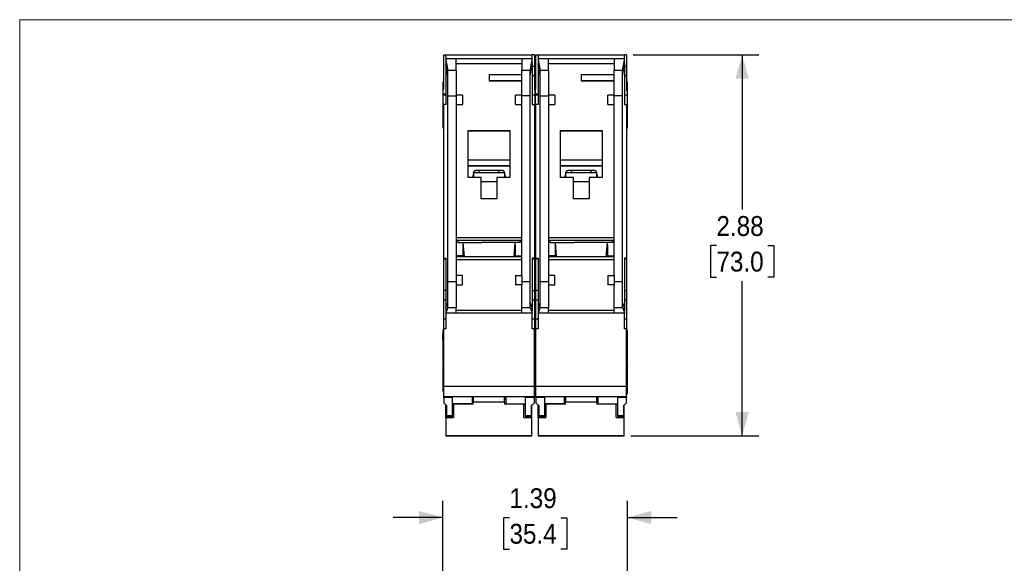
# Model space of a CAD drawing. Header units: inches. Extents: x 0 to 17, y 0 to 11.
# Tile 6 of 10: x 0 to 7.4, y 6.9 to 11. Entities that reach past the tile are written whole.
import ezdxf

# ---------------------------------------------------------------- set-up
doc = ezdxf.new("R2010")
doc.units = ezdxf.units.IN
doc.header["$MEASUREMENT"] = 0
doc.linetypes.add('SLD-Solid', pattern=[0])
doc.layers.add('DIMENSIONS', color=140, linetype='SLD-Solid', lineweight=25)
doc.layers.add('SLD-DEFPOINTS', color=7, linetype='Continuous')
doc.styles.add('SLDTEXTSTYLE0', font='GOTHIC.TTF', dxfattribs={"width": 0.913})
doc.dimstyles.new('SLDDIMSTYLE2', dxfattribs={"dimtxt": 0.15, "dimasz": 0.18, "dimexe": 0, "dimexo": 0.0625, "dimgap": 0.0375, "dimtad": 0, "dimtih": 1, "dimtoh": 1, "dimrnd": 1e-09, "dimzin": 12, "dimdsep": 46, "dimtxsty": 'SLDTEXTSTYLE0', "dimsah": 1, "dimcen": 0.09, "dimadec": 0, "dimazin": 3, "dimtfac": 1, "dimtmove": 0, "dimatfit": 0, "dimfxl": 0, "dimfrac": 2, "dimtolj": 1, "dimtzin": 12, "dimarcsym": 0})
doc.dimstyles.new('SLDDIMSTYLE4', dxfattribs={"dimtxt": 0.15, "dimasz": 0.18, "dimexe": 0, "dimexo": 0.0625, "dimgap": 0.0375, "dimtad": 0, "dimtih": 1, "dimtoh": 1, "dimrnd": 1e-09, "dimzin": 12, "dimdsep": 46, "dimtxsty": 'SLDTEXTSTYLE0', "dimsah": 1, "dimcen": 0.09, "dimadec": 0, "dimazin": 3, "dimtfac": 1, "dimtofl": 0, "dimtmove": 0, "dimatfit": 3, "dimfxl": 0, "dimfrac": 2, "dimtolj": 1, "dimtzin": 12, "dimarcsym": 0})

# ---------------------------------------------------------------- blocks, each defined once
blk = doc.blocks.new('Block2')
at = {"color": 7, "linetype": 'SLD-Solid', "lineweight": 18}
for p in [(17, 11), (0, 0)]:
    blk.add_line(p, (0, 11), dxfattribs=at)
blk = doc.blocks.new('_D_2')
at = {"layer": 'DIMENSIONS'}
for p, q in [((3.196, 6.2375), (3.196, 7.3683)), ((4.5897, 6.2375), (4.5897, 7.3683)), ((3.196, 7.2433), (2.821, 7.2433)), ((3.6989, 7.2421), (3.6532, 7.2421)), ((3.6532, 7.2421), (3.6532, 7.004)), ((4.0868, 7.2421), (4.1326, 7.2421)), ((4.1326, 7.2421), (4.1326, 7.004)), ((4.5897, 7.2433), (4.9647, 7.2433)), ((3.6532, 7.004), (3.6989, 7.004)), ((4.1326, 7.004), (4.0868, 7.004))]:
    blk.add_line(p, q, dxfattribs=at)
for points in [[(3.196, 7.2433), (3.016, 7.2933), (3.016, 7.1933)], [(4.5897, 7.2433), (4.7697, 7.1933), (4.7697, 7.2933)]]:
    blk.add_solid(points, dxfattribs=at)
at = {"layer": 'DIMENSIONS', "char_height": 0.15, "attachment_point": 1, "style": 'SLDTEXTSTYLE0'}
for s, insert in [('1.39', (3.6989, 7.4642)), ('35.4', (3.6989, 7.1956))]:
    blk.add_mtext(s, dxfattribs=dict(at, insert=insert))
blk = doc.blocks.new('_D_10')
at = {"layer": 'DIMENSIONS'}
for p, q in [((4.6338, 10.7349), (5.5809, 10.7349)), ((5.4559, 10.7349), (5.4559, 9.5669)), ((5.2619, 9.296), (5.2162, 9.296)), ((5.2162, 9.296), (5.2162, 9.0579)), ((5.6498, 9.296), (5.6955, 9.296)), ((5.6955, 9.296), (5.6955, 9.0579)), ((5.2162, 9.0579), (5.2619, 9.0579)), ((5.4559, 7.8593), (5.4559, 9.0274)), ((5.6955, 9.0579), (5.6498, 9.0579)), ((4.6141, 7.8593), (5.5809, 7.8593))]:
    blk.add_line(p, q, dxfattribs=at)
for points in [[(5.4559, 10.7349), (5.4059, 10.5549), (5.5059, 10.5549)], [(5.4559, 7.8593), (5.5059, 8.0393), (5.4059, 8.0393)]]:
    blk.add_solid(points, dxfattribs=at)
at = {"layer": 'DIMENSIONS', "char_height": 0.15, "attachment_point": 1, "style": 'SLDTEXTSTYLE0'}
for s, insert in [('2.88', (5.2619, 9.5181)), ('73.0', (5.2619, 9.2495))]:
    blk.add_mtext(s, dxfattribs=dict(at, insert=insert))

msp = doc.modelspace()

# ---------------------------------------------------------------- linework, layer by layer
for p, q in [((3.2019, 10.7349), (3.2177, 10.7349)), ((3.2019, 10.4753), (3.2019, 10.7349)), ((3.2177, 10.7349), (3.8712, 10.7349)), ((3.2177, 10.7349), (3.2177, 10.7078)), ((3.2177, 10.7078), (3.8712, 10.7078)), ((3.2177, 10.7068), (3.2177, 10.7078)), ((3.8712, 10.7078), (3.8712, 10.7349)), ((3.887, 10.7349), (3.8712, 10.7349)), ((3.8712, 10.7078), (3.8712, 10.7068)), ((3.887, 10.7349), (3.887, 10.6503)), ((3.8988, 10.7349), (3.9145, 10.7349)), ((3.8988, 10.4753), (3.8988, 10.7349)), ((3.9145, 10.7349), (4.5681, 10.7349)), ((3.9145, 10.7349), (3.9145, 10.7078)), ((3.9145, 10.7078), (4.5681, 10.7078)), ((3.9145, 10.7068), (3.9145, 10.7078)), ((4.5681, 10.7078), (4.5681, 10.7349)), ((4.5838, 10.7349), (4.5681, 10.7349)), ((4.5681, 10.7078), (4.5681, 10.7068)), ((4.5838, 10.7349), (4.5838, 10.6503)), ((3.2177, 10.7068), (3.2177, 10.6973)), ((3.2177, 10.7068), (3.2964, 10.7068)), ((3.2177, 10.6973), (3.2334, 10.6155)), ((3.2177, 10.6973), (3.2177, 10.6687)), ((3.2177, 10.6687), (3.2178, 10.6585)), ((3.2177, 10.6687), (3.2177, 10.3609)), ((3.2334, 10.5774), (3.2178, 10.6585)), ((3.2964, 10.6155), (3.2964, 10.7068)), ((3.2964, 10.6687), (3.7925, 10.6687)), ((3.7925, 10.7068), (3.8712, 10.7068)), ((3.7925, 10.7068), (3.7925, 10.6155)), ((3.8555, 10.6155), (3.8712, 10.6973)), ((3.8555, 10.5774), (3.8711, 10.6585)), ((3.8711, 10.6585), (3.8712, 10.6687)), ((3.8712, 10.6973), (3.8712, 10.7068)), ((3.8712, 10.6687), (3.8712, 10.6973)), ((3.8712, 10.6687), (3.8712, 10.3609)), ((3.8712, 10.6503), (3.887, 10.6503)), ((3.887, 10.6503), (3.887, 10.5755)), ((3.9145, 10.7068), (3.9145, 10.6973)), ((3.9145, 10.7068), (3.9933, 10.7068)), ((3.9145, 10.6973), (3.9303, 10.6155)), ((3.9145, 10.6973), (3.9145, 10.6687)), ((3.9145, 10.6687), (3.9147, 10.6585)), ((3.9145, 10.6687), (3.9145, 10.3609)), ((3.9303, 10.5774), (3.9147, 10.6585)), ((3.9933, 10.6155), (3.9933, 10.7068)), ((3.9933, 10.6687), (4.4893, 10.6687)), ((4.4893, 10.7068), (4.5681, 10.7068)), ((4.4893, 10.7068), (4.4893, 10.6155)), ((4.5523, 10.6155), (4.5681, 10.6973)), ((4.5523, 10.5774), (4.568, 10.6585)), ((4.568, 10.6585), (4.5681, 10.6687)), ((4.5681, 10.6973), (4.5681, 10.7068)), ((4.5681, 10.6687), (4.5681, 10.6973)), ((4.5681, 10.6687), (4.5681, 10.3609)), ((4.5681, 10.6503), (4.5838, 10.6503)), ((4.5838, 10.6503), (4.5838, 10.5755)), ((3.2964, 10.6155), (3.2334, 10.6155)), ((3.2334, 10.4249), (3.2334, 10.6155)), ((3.2964, 10.6155), (3.2964, 10.4318)), ((3.5445, 10.5853), (3.5445, 10.5381)), ((3.5445, 10.5853), (3.7925, 10.5853)), ((3.8555, 10.6155), (3.7925, 10.6155)), ((3.7925, 10.4318), (3.7925, 10.6155)), ((3.8555, 10.4249), (3.8555, 10.6155)), ((3.887, 10.5755), (3.8712, 10.5755)), ((3.887, 10.5755), (3.887, 10.4646)), ((3.9933, 10.6155), (3.9303, 10.6155)), ((3.9303, 10.4249), (3.9303, 10.6155)), ((3.9933, 10.6155), (3.9933, 10.4318)), ((4.2413, 10.5853), (4.2413, 10.5381)), ((4.2413, 10.5853), (4.4893, 10.5853)), ((4.5523, 10.6155), (4.4893, 10.6155)), ((4.4893, 10.4318), (4.4893, 10.6155)), ((4.5523, 10.4249), (4.5523, 10.6155)), ((4.5838, 10.5755), (4.5681, 10.5755)), ((4.5838, 10.5755), (4.5838, 10.4646)), ((3.2019, 10.5302), (3.196, 10.5302)), ((3.196, 10.5302), (3.196, 10.4753)), ((3.5445, 10.5383), (3.7925, 10.5383)), ((3.7925, 10.5381), (3.5445, 10.5381)), ((3.887, 10.5302), (3.8929, 10.5302)), ((3.8988, 10.5302), (3.8929, 10.5302)), ((3.8929, 10.5302), (3.8929, 10.4753)), ((4.2413, 10.5383), (4.4893, 10.5383)), ((4.4893, 10.5381), (4.2413, 10.5381)), ((4.5838, 10.5302), (4.5897, 10.5302)), ((4.5897, 10.4725), (4.5897, 10.5302)), ((3.196, 10.4753), (3.2019, 10.4753)), ((3.196, 10.4753), (3.196, 10.4391)), ((3.2177, 10.4391), (3.196, 10.4391)), ((3.196, 10.4391), (3.196, 10.4319)), ((3.196, 10.4319), (3.2177, 10.4319)), ((3.196, 10.4319), (3.196, 10.3609)), ((3.2334, 10.4249), (3.2964, 10.4249)), ((3.2334, 9.0223), (3.2334, 10.4249)), ((3.3437, 10.4318), (3.2964, 10.4318)), ((3.2964, 10.4249), (3.2964, 10.3609)), ((3.3437, 10.4318), (3.3437, 10.3609)), ((3.7925, 10.4318), (3.7453, 10.4318)), ((3.7453, 10.3609), (3.7453, 10.4318)), ((3.8555, 10.4249), (3.7925, 10.4249)), ((3.7925, 10.3609), (3.7925, 10.4249)), ((3.8555, 9.0223), (3.8555, 10.4249)), ((3.8712, 10.4339), (3.8929, 10.4339)), ((3.8929, 10.4725), (3.887, 10.4725)), ((3.887, 10.4646), (3.8929, 10.4646)), ((3.8929, 10.4753), (3.8988, 10.4753)), ((3.8929, 10.4753), (3.8929, 10.4391)), ((3.8929, 10.4339), (3.8929, 10.4646)), ((3.9145, 10.4391), (3.8929, 10.4391)), ((3.8929, 10.3609), (3.8929, 10.4339)), ((3.8929, 10.4319), (3.9145, 10.4319)), ((3.8929, 10.4319), (3.8929, 10.3609)), ((3.9303, 10.4249), (3.9933, 10.4249)), ((3.9303, 9.0223), (3.9303, 10.4249)), ((4.0405, 10.4318), (3.9933, 10.4318)), ((3.9933, 10.4249), (3.9933, 10.3609)), ((4.0405, 10.4318), (4.0405, 10.3609)), ((4.4421, 10.3609), (4.4421, 10.4318)), ((4.4893, 10.4318), (4.4421, 10.4318)), ((4.5523, 10.4249), (4.4893, 10.4249)), ((4.4893, 10.3609), (4.4893, 10.4249)), ((4.5523, 9.0223), (4.5523, 10.4249)), ((4.5681, 10.4339), (4.5897, 10.4339)), ((4.5897, 10.4725), (4.5838, 10.4725)), ((4.5838, 10.4646), (4.5897, 10.4646)), ((4.5897, 10.4646), (4.5897, 10.4725)), ((4.5897, 10.4339), (4.5897, 10.4646)), ((4.5897, 10.3609), (4.5897, 10.4339)), ((3.196, 10.3609), (3.196, 10.2428)), ((3.2019, 10.3609), (3.196, 10.3609)), ((3.2019, 9.1995), (3.2019, 10.3609)), ((3.2177, 10.3609), (3.2019, 10.3609)), ((3.2964, 10.3609), (3.3437, 10.3609)), ((3.2964, 10.3609), (3.2964, 9.0696)), ((3.7453, 10.3609), (3.7925, 10.3609)), ((3.7925, 9.0696), (3.7925, 10.3609)), ((3.8712, 10.3609), (3.887, 10.3609)), ((3.887, 10.3609), (3.887, 9.1995)), ((3.8929, 10.3609), (3.887, 10.3609)), ((3.8929, 10.3609), (3.8929, 10.2428)), ((3.8988, 10.3609), (3.8929, 10.3609)), ((3.8988, 9.1995), (3.8988, 10.3609)), ((3.9145, 10.3609), (3.8988, 10.3609)), ((3.9933, 10.3609), (4.0405, 10.3609)), ((3.9933, 10.3609), (3.9933, 9.0696)), ((4.4421, 10.3609), (4.4893, 10.3609)), ((4.4893, 9.0696), (4.4893, 10.3609)), ((4.5681, 10.3609), (4.5838, 10.3609)), ((4.5838, 10.3609), (4.5838, 9.1995)), ((4.5897, 10.3609), (4.5838, 10.3609)), ((4.5897, 10.2428), (4.5897, 10.3609)), ((3.196, 10.2428), (3.2019, 10.2428)), ((3.196, 10.2428), (3.196, 10.1838)), ((3.887, 10.2428), (3.8929, 10.2428)), ((3.8929, 10.2428), (3.8988, 10.2428)), ((3.8929, 10.2428), (3.8929, 10.1838)), ((4.5838, 10.2428), (4.5897, 10.2428)), ((4.5897, 10.1838), (4.5897, 10.2428)), ((3.196, 10.1838), (3.2019, 10.1838)), ((3.387, 10.1641), (3.7019, 10.1641)), ((3.387, 9.8097), (3.387, 10.1641)), ((3.387, 10.1621), (3.7019, 10.1621)), ((3.7019, 10.1641), (3.7019, 9.8097)), ((3.887, 10.1838), (3.8929, 10.1838)), ((3.8929, 10.1838), (3.8988, 10.1838)), ((4.0838, 10.1641), (4.3988, 10.1641)), ((4.0838, 9.8097), (4.0838, 10.1641)), ((4.0838, 10.1621), (4.3988, 10.1621)), ((4.3988, 10.1641), (4.3988, 9.8097)), ((4.5838, 10.1838), (4.5897, 10.1838)), ((3.7019, 9.9397), (3.387, 9.9397)), ((3.387, 9.9003), (3.7019, 9.9003)), ((3.3888, 9.8965), (3.7001, 9.8965)), ((4.3988, 9.9397), (4.0838, 9.9397)), ((4.0838, 9.9003), (4.3988, 9.9003)), ((4.0857, 9.8965), (4.397, 9.8965)), ((3.4264, 9.8407), (3.4203, 9.8097)), ((3.4264, 9.8243), (3.4232, 9.8243)), ((3.427, 9.8441), (3.4264, 9.8441)), ((3.427, 9.8441), (3.4278, 9.8482)), ((3.6617, 9.8452), (3.4272, 9.8452)), ((3.6457, 9.8609), (3.4433, 9.8609)), ((3.6619, 9.8441), (3.6611, 9.8482)), ((3.6626, 9.8441), (3.6619, 9.8441)), ((3.6686, 9.8097), (3.6626, 9.8407)), ((3.6626, 9.8243), (3.6658, 9.8243)), ((4.1232, 9.8407), (4.1172, 9.8097)), ((4.1232, 9.8243), (4.12, 9.8243)), ((4.1239, 9.8441), (4.1232, 9.8441)), ((4.1239, 9.8441), (4.1247, 9.8482)), ((4.3585, 9.8452), (4.1241, 9.8452)), ((4.3425, 9.8609), (4.1401, 9.8609)), ((4.3588, 9.8441), (4.358, 9.8482)), ((4.3594, 9.8441), (4.3588, 9.8441)), ((4.3654, 9.8097), (4.3594, 9.8407)), ((4.3594, 9.8243), (4.3626, 9.8243)), ((3.4854, 9.8097), (3.387, 9.8097)), ((3.4854, 9.6483), (3.4854, 9.8097)), ((3.4854, 9.7783), (3.6035, 9.7783)), ((3.6035, 9.8097), (3.6035, 9.6483)), ((3.7019, 9.8097), (3.6035, 9.8097)), ((4.1823, 9.8097), (4.0838, 9.8097)), ((4.1823, 9.6483), (4.1823, 9.8097)), ((4.1823, 9.7783), (4.3004, 9.7783)), ((4.3004, 9.8097), (4.3004, 9.6483)), ((4.3988, 9.8097), (4.3004, 9.8097)), ((3.6035, 9.6483), (3.4854, 9.6483)), ((4.3004, 9.6483), (4.1823, 9.6483)), ((3.2964, 9.357), (3.7925, 9.357)), ((3.2964, 9.3373), (3.7925, 9.3373)), ((3.3082, 9.3255), (3.3082, 9.3373)), ((3.3082, 9.3176), (3.3082, 9.3255)), ((3.3082, 9.3176), (3.4912, 9.3176)), ((3.3462, 9.3176), (3.3555, 9.2113)), ((3.3476, 9.3019), (3.3476, 9.2184)), ((3.7807, 9.3176), (3.5977, 9.3176)), ((3.7334, 9.2113), (3.7427, 9.3176)), ((3.7413, 9.3019), (3.7413, 9.2184)), ((3.7807, 9.3255), (3.7807, 9.3373)), ((3.7807, 9.3255), (3.7807, 9.3176)), ((3.9933, 9.357), (4.4893, 9.357)), ((3.9933, 9.3373), (4.4893, 9.3373)), ((4.0051, 9.3255), (4.0051, 9.3373)), ((4.0051, 9.3176), (4.0051, 9.3255)), ((4.0051, 9.3176), (4.1881, 9.3176)), ((4.0431, 9.3176), (4.0524, 9.2113)), ((4.0445, 9.3019), (4.0445, 9.2184)), ((4.4775, 9.3176), (4.2946, 9.3176)), ((4.4302, 9.2113), (4.4395, 9.3176)), ((4.4382, 9.3019), (4.4382, 9.2184)), ((4.4775, 9.3255), (4.4775, 9.3373)), ((4.4775, 9.3255), (4.4775, 9.3176)), ((3.2019, 9.1995), (3.2177, 9.1995)), ((3.2019, 9.1934), (3.2019, 9.1995)), ((3.2177, 9.1934), (3.2019, 9.1934)), ((3.2019, 8.956), (3.2019, 9.1934)), ((3.2177, 9.1995), (3.2177, 8.8058)), ((3.3476, 9.2184), (3.2964, 9.2184)), ((3.7925, 9.2113), (3.2964, 9.2113)), ((3.2964, 9.1916), (3.7925, 9.1916)), ((3.3476, 9.2184), (3.3476, 9.2113)), ((3.7413, 9.2184), (3.7925, 9.2184)), ((3.7413, 9.2184), (3.7413, 9.2113)), ((3.887, 9.1995), (3.8712, 9.1995)), ((3.8712, 9.1995), (3.8712, 8.8058)), ((3.887, 9.1934), (3.8712, 9.1934)), ((3.887, 9.1995), (3.887, 9.1934)), ((3.887, 9.1934), (3.887, 8.956)), ((3.8988, 9.1995), (3.9145, 9.1995)), ((3.8988, 9.1934), (3.8988, 9.1995)), ((3.9145, 9.1934), (3.8988, 9.1934)), ((3.8988, 8.956), (3.8988, 9.1934)), ((3.9145, 9.1995), (3.9145, 8.8058)), ((4.0445, 9.2184), (3.9933, 9.2184)), ((4.4893, 9.2113), (3.9933, 9.2113)), ((3.9933, 9.1916), (4.4893, 9.1916)), ((4.0445, 9.2184), (4.0445, 9.2113)), ((4.4382, 9.2184), (4.4893, 9.2184)), ((4.4382, 9.2184), (4.4382, 9.2113)), ((4.5838, 9.1995), (4.5681, 9.1995)), ((4.5681, 9.1995), (4.5681, 8.8058)), ((4.5838, 9.1934), (4.5681, 9.1934)), ((4.5838, 9.1995), (4.5838, 9.1934)), ((4.5838, 9.1934), (4.5838, 8.956)), ((3.2964, 9.0223), (3.2334, 9.0223)), ((3.2334, 8.8271), (3.2334, 9.0223)), ((3.2964, 9.0696), (3.2964, 9.0223)), ((3.3437, 9.0696), (3.2964, 9.0696)), ((3.2964, 8.9987), (3.2966, 8.9987)), ((3.2964, 8.9987), (3.2964, 8.8271)), ((3.2966, 8.9987), (3.3437, 8.9987)), ((3.3437, 8.9987), (3.3437, 9.0696)), ((3.7453, 9.0696), (3.7453, 8.9987)), ((3.7453, 9.0696), (3.7925, 9.0696)), ((3.7924, 8.9987), (3.7453, 8.9987)), ((3.7924, 8.9987), (3.7925, 8.9987)), ((3.7925, 9.0696), (3.7925, 9.0223)), ((3.8555, 9.0223), (3.7925, 9.0223)), ((3.7925, 8.8271), (3.7925, 8.9987)), ((3.8555, 8.8271), (3.8555, 9.0223)), ((3.9933, 9.0223), (3.9303, 9.0223)), ((3.9303, 8.8271), (3.9303, 9.0223)), ((3.9933, 9.0696), (3.9933, 9.0223)), ((4.0405, 9.0696), (3.9933, 9.0696)), ((3.9933, 8.9987), (3.9934, 8.9987)), ((3.9933, 8.9987), (3.9933, 8.8271)), ((3.9934, 8.9987), (4.0405, 8.9987)), ((4.0405, 8.9987), (4.0405, 9.0696)), ((4.4421, 9.0696), (4.4421, 8.9987)), ((4.4421, 9.0696), (4.4893, 9.0696)), ((4.4892, 8.9987), (4.4421, 8.9987)), ((4.4892, 8.9987), (4.4893, 8.9987)), ((4.4893, 9.0696), (4.4893, 9.0223)), ((4.5523, 9.0223), (4.4893, 9.0223)), ((4.4893, 8.8271), (4.4893, 8.9987)), ((4.5523, 8.8271), (4.5523, 9.0223)), ((3.2177, 8.956), (3.2019, 8.956)), ((3.2019, 8.8833), (3.2019, 8.956)), ((3.8712, 8.956), (3.887, 8.956)), ((3.887, 8.956), (3.887, 8.8833)), ((3.9145, 8.956), (3.8988, 8.956)), ((3.8988, 8.8833), (3.8988, 8.956)), ((4.5681, 8.956), (4.5838, 8.956)), ((4.5838, 8.956), (4.5838, 8.8833)), ((3.2177, 8.8833), (3.2019, 8.8833)), ((3.2019, 8.7389), (3.2019, 8.8833)), ((3.2178, 8.8282), (3.2334, 8.8661)), ((3.8711, 8.8282), (3.8555, 8.8661)), ((3.887, 8.8833), (3.8712, 8.8833)), ((3.887, 8.8833), (3.887, 8.7389)), ((3.9145, 8.8833), (3.8988, 8.8833)), ((3.8988, 8.7389), (3.8988, 8.8833)), ((3.9147, 8.8282), (3.9303, 8.8661)), ((4.5679, 8.8282), (4.5523, 8.8661)), ((4.5838, 8.8833), (4.5681, 8.8833)), ((4.5838, 8.8833), (4.5838, 8.7389)), ((3.2178, 8.8282), (3.2177, 8.8058)), ((3.2334, 8.8271), (3.2177, 8.7888)), ((3.2177, 8.8058), (3.2177, 8.7888)), ((3.2177, 8.7888), (3.2177, 8.7863)), ((3.2964, 8.7863), (3.2177, 8.7863)), ((3.2177, 8.7863), (3.2177, 8.7861)), ((3.8712, 8.7861), (3.2177, 8.7861)), ((3.2177, 8.7861), (3.2177, 8.668)), ((3.2334, 8.8271), (3.2964, 8.8271)), ((3.2964, 8.7863), (3.2964, 8.8271)), ((3.7925, 8.8058), (3.2964, 8.8058)), ((3.7925, 8.8271), (3.8555, 8.8271)), ((3.7925, 8.7863), (3.7925, 8.8271)), ((3.8712, 8.7863), (3.7925, 8.7863)), ((3.8555, 8.8271), (3.8712, 8.7888)), ((3.8712, 8.8058), (3.8711, 8.8282)), ((3.8712, 8.7888), (3.8712, 8.8058)), ((3.8712, 8.7888), (3.8712, 8.7863)), ((3.8712, 8.7861), (3.8712, 8.7863)), ((3.8712, 8.668), (3.8712, 8.7861)), ((3.9147, 8.8282), (3.9145, 8.8058)), ((3.9303, 8.8271), (3.9145, 8.7888)), ((3.9145, 8.8058), (3.9145, 8.7888)), ((3.9145, 8.7888), (3.9145, 8.7863)), ((3.9933, 8.7863), (3.9145, 8.7863)), ((3.9145, 8.7863), (3.9145, 8.7861)), ((4.5681, 8.7861), (3.9145, 8.7861)), ((3.9145, 8.7861), (3.9145, 8.668)), ((3.9303, 8.8271), (3.9933, 8.8271)), ((3.9933, 8.7863), (3.9933, 8.8271)), ((4.4893, 8.8058), (3.9933, 8.8058)), ((4.4893, 8.8271), (4.5523, 8.8271)), ((4.4893, 8.7863), (4.4893, 8.8271)), ((4.5681, 8.7863), (4.4893, 8.7863)), ((4.5523, 8.8271), (4.5681, 8.7888)), ((4.5681, 8.8058), (4.5679, 8.8282)), ((4.5681, 8.7888), (4.5681, 8.8058)), ((4.5681, 8.7888), (4.5681, 8.7863)), ((4.5681, 8.7861), (4.5681, 8.7863)), ((4.5681, 8.668), (4.5681, 8.7861)), ((3.2177, 8.7389), (3.2019, 8.7389)), ((3.2019, 8.668), (3.2019, 8.7389)), ((3.887, 8.7389), (3.8712, 8.7389)), ((3.887, 8.7389), (3.887, 8.668)), ((3.9145, 8.7389), (3.8988, 8.7389)), ((3.8988, 8.668), (3.8988, 8.7389)), ((4.5838, 8.7389), (4.5681, 8.7389)), ((4.5838, 8.7389), (4.5838, 8.668)), ((3.2019, 8.6562), (3.196, 8.6562)), ((3.196, 8.6562), (3.196, 8.6261)), ((3.2019, 8.6261), (3.196, 8.6261)), ((3.196, 8.5828), (3.196, 8.6261)), ((3.2177, 8.668), (3.2019, 8.668)), ((3.2019, 8.2349), (3.2019, 8.668)), ((3.887, 8.668), (3.8712, 8.668)), ((3.887, 8.2349), (3.887, 8.668)), ((3.8929, 8.6562), (3.887, 8.6562)), ((3.8988, 8.6562), (3.8929, 8.6562)), ((3.8929, 8.6562), (3.8929, 8.6261)), ((3.8929, 8.5381), (3.8929, 8.6562)), ((3.8988, 8.6261), (3.8929, 8.6261)), ((3.9145, 8.668), (3.8988, 8.668)), ((3.8988, 8.2349), (3.8988, 8.668)), ((4.5838, 8.668), (4.5681, 8.668)), ((4.5838, 8.2349), (4.5838, 8.668)), ((4.5897, 8.6562), (4.5838, 8.6562)), ((4.5897, 8.5381), (4.5897, 8.6562)), ((3.196, 8.5828), (3.2019, 8.5828)), ((3.196, 8.5828), (3.196, 8.4934)), ((3.8929, 8.5828), (3.8988, 8.5828)), ((3.2019, 8.4934), (3.196, 8.4934)), ((3.196, 8.4934), (3.196, 8.4501)), ((3.8929, 8.42), (3.8929, 8.5381)), ((3.8988, 8.4934), (3.8929, 8.4934)), ((4.5897, 8.42), (4.5897, 8.5381)), ((3.2019, 8.4501), (3.196, 8.4501)), ((3.196, 8.4501), (3.196, 8.42)), ((3.196, 8.42), (3.2019, 8.42)), ((3.2019, 8.4121), (3.196, 8.4121)), ((3.196, 8.4121), (3.196, 8.382)), ((3.887, 8.42), (3.8929, 8.42)), ((3.8929, 8.4121), (3.887, 8.4121)), ((3.8988, 8.4501), (3.8929, 8.4501)), ((3.8929, 8.4501), (3.8929, 8.42)), ((3.8929, 8.42), (3.8988, 8.42)), ((3.8988, 8.4121), (3.8929, 8.4121)), ((3.8929, 8.4121), (3.8929, 8.382)), ((3.8929, 8.294), (3.8929, 8.4121)), ((4.5838, 8.42), (4.5897, 8.42)), ((4.5897, 8.4121), (4.5838, 8.4121)), ((4.5897, 8.294), (4.5897, 8.4121)), ((3.2019, 8.382), (3.196, 8.382)), ((3.196, 8.382), (3.196, 8.3387)), ((3.2019, 8.3387), (3.196, 8.3387)), ((3.196, 8.3387), (3.196, 8.2493)), ((3.8988, 8.382), (3.8929, 8.382)), ((3.8988, 8.3387), (3.8929, 8.3387)), ((3.8929, 8.1759), (3.8929, 8.294)), ((4.5897, 8.1759), (4.5897, 8.294)), ((3.2019, 8.2493), (3.196, 8.2493)), ((3.196, 8.2493), (3.196, 8.2389)), ((3.2019, 8.2389), (3.196, 8.2389)), ((3.196, 8.2389), (3.196, 8.1995)), ((3.2019, 8.1995), (3.196, 8.1995)), ((3.196, 8.1995), (3.196, 8.1975)), ((3.196, 8.1975), (3.2019, 8.1975)), ((3.2019, 8.2349), (3.887, 8.2349)), ((3.2019, 8.1562), (3.2019, 8.2349)), ((3.887, 8.1562), (3.887, 8.2349)), ((3.8988, 8.2493), (3.8929, 8.2493)), ((3.8988, 8.2389), (3.8929, 8.2389)), ((3.8988, 8.1995), (3.8929, 8.1995)), ((3.8929, 8.1975), (3.8988, 8.1975)), ((3.8988, 8.2349), (4.5838, 8.2349)), ((3.8988, 8.1562), (3.8988, 8.2349)), ((4.5838, 8.1562), (4.5838, 8.2349)), ((3.2019, 8.1562), (3.887, 8.1562)), ((3.2019, 8.1562), (3.2689, 8.1562)), ((3.2019, 8.1562), (3.2019, 8.1562)), ((3.2019, 8.1499), (3.2019, 8.1562)), ((3.2689, 8.1499), (3.2019, 8.1499)), ((3.2019, 8.1499), (3.2019, 8.109)), ((3.2019, 8.109), (3.2256, 8.0853)), ((3.2689, 8.1562), (3.2689, 8.1562)), ((3.2689, 8.1499), (3.2689, 8.1562)), ((3.2689, 8.0129), (3.2689, 8.1499)), ((3.4185, 8.1031), (3.4185, 8.1562)), ((3.4185, 8.1365), (3.4244, 8.1365)), ((3.4244, 8.1562), (3.4244, 8.1168)), ((3.4244, 8.1168), (3.6606, 8.1168)), ((3.4244, 8.0983), (3.4244, 8.1168)), ((3.6606, 8.1168), (3.6606, 8.1562)), ((3.6606, 8.1365), (3.6704, 8.1365)), ((3.6704, 8.1353), (3.6606, 8.1353)), ((3.6606, 8.1168), (3.6606, 8.0983)), ((3.6704, 8.1562), (3.6704, 8.1011)), ((3.8201, 8.1499), (3.8201, 8.1562)), ((3.887, 8.1499), (3.8201, 8.1499)), ((3.8201, 8.0129), (3.8201, 8.1499)), ((3.8634, 8.0853), (3.887, 8.109)), ((3.887, 8.1759), (3.8929, 8.1759)), ((3.887, 8.1562), (3.887, 8.1499)), ((3.887, 8.109), (3.887, 8.1499)), ((3.8988, 8.1562), (4.5838, 8.1562)), ((3.8988, 8.1562), (3.9657, 8.1562)), ((3.8988, 8.1562), (3.8988, 8.1562)), ((3.8988, 8.1499), (3.8988, 8.1562)), ((3.9657, 8.1499), (3.8988, 8.1499)), ((3.8988, 8.1499), (3.8988, 8.109)), ((3.8988, 8.109), (3.9224, 8.0853)), ((3.9657, 8.1562), (3.9657, 8.1562)), ((3.9657, 8.1499), (3.9657, 8.1562)), ((3.9657, 8.0129), (3.9657, 8.1499)), ((4.1153, 8.1031), (4.1153, 8.1562)), ((4.1153, 8.1365), (4.1212, 8.1365)), ((4.1212, 8.1562), (4.1212, 8.1168)), ((4.1212, 8.1168), (4.3575, 8.1168)), ((4.1212, 8.0983), (4.1212, 8.1168)), ((4.3575, 8.1168), (4.3575, 8.1562)), ((4.3575, 8.1365), (4.3673, 8.1365)), ((4.3673, 8.1353), (4.3575, 8.1353)), ((4.3575, 8.1168), (4.3575, 8.0983)), ((4.3673, 8.1562), (4.3673, 8.1011)), ((4.5169, 8.1499), (4.5169, 8.1562)), ((4.5838, 8.1499), (4.5169, 8.1499)), ((4.5169, 8.0129), (4.5169, 8.1499)), ((4.5602, 8.0853), (4.5838, 8.109)), ((4.5838, 8.1759), (4.5897, 8.1759)), ((4.5838, 8.1562), (4.5838, 8.1499)), ((4.5838, 8.109), (4.5838, 8.1499)), ((3.2177, 7.9971), (3.2177, 8.0932)), ((3.2256, 8.0129), (3.2256, 8.0853)), ((3.2689, 8.1031), (3.4185, 8.1031)), ((3.2767, 8.096), (3.2689, 8.096)), ((3.2767, 8.1031), (3.2767, 8.0983)), ((3.2767, 8.0983), (3.2767, 7.9971)), ((3.4244, 8.0983), (3.2767, 8.0983)), ((3.8082, 8.0983), (3.6606, 8.0983)), ((3.6704, 8.1011), (3.8201, 8.1011)), ((3.8082, 8.0983), (3.8082, 8.1011)), ((3.8082, 7.9971), (3.8082, 8.0983)), ((3.8201, 8.096), (3.8082, 8.096)), ((3.8634, 8.0853), (3.8634, 8.0129)), ((3.8673, 7.9971), (3.8673, 8.0893)), ((3.9145, 7.9971), (3.9145, 8.0932)), ((3.9224, 8.0129), (3.9224, 8.0853)), ((3.9657, 8.1031), (4.1153, 8.1031)), ((3.9736, 8.096), (3.9657, 8.096)), ((3.9736, 8.1031), (3.9736, 8.0983)), ((3.9736, 8.0983), (3.9736, 7.9971)), ((4.1212, 8.0983), (3.9736, 8.0983)), ((4.5051, 8.0983), (4.3575, 8.0983)), ((4.3673, 8.1011), (4.5169, 8.1011)), ((4.5051, 8.0983), (4.5051, 8.1011)), ((4.5051, 7.9971), (4.5051, 8.0983)), ((4.5169, 8.096), (4.5051, 8.096)), ((4.5602, 8.0853), (4.5602, 8.0129)), ((4.5641, 7.9971), (4.5641, 8.0893)), ((3.2177, 7.9971), (3.2177, 7.8623)), ((3.2177, 7.9971), (3.2767, 7.9971)), ((3.2256, 8.0129), (3.2689, 8.0129)), ((3.2256, 8.0066), (3.2256, 8.0129)), ((3.2256, 8.0066), (3.2689, 8.0066)), ((3.2689, 8.0066), (3.2689, 8.0129)), ((3.8082, 7.9971), (3.8673, 7.9971)), ((3.8201, 8.0129), (3.8634, 8.0129)), ((3.8201, 8.0066), (3.8201, 8.0129)), ((3.8201, 8.0066), (3.8634, 8.0066)), ((3.8634, 8.0129), (3.8634, 8.0066)), ((3.8673, 7.8623), (3.8673, 7.9971)), ((3.9145, 7.9971), (3.9145, 7.8623)), ((3.9145, 7.9971), (3.9736, 7.9971)), ((3.9224, 8.0129), (3.9657, 8.0129)), ((3.9224, 8.0066), (3.9224, 8.0129)), ((3.9224, 8.0066), (3.9657, 8.0066)), ((3.9657, 8.0066), (3.9657, 8.0129)), ((4.5051, 7.9971), (4.5641, 7.9971)), ((4.5169, 8.0129), (4.5602, 8.0129)), ((4.5169, 8.0066), (4.5169, 8.0129)), ((4.5169, 8.0066), (4.5602, 8.0066)), ((4.5602, 8.0129), (4.5602, 8.0066)), ((4.5641, 7.8623), (4.5641, 7.9971)), ((3.2177, 7.8623), (3.8673, 7.8623)), ((3.2177, 7.8623), (3.2177, 7.8593)), ((3.2177, 7.8593), (3.8673, 7.8593)), ((3.8673, 7.8593), (3.8673, 7.8623)), ((3.9145, 7.8623), (4.5641, 7.8623)), ((3.9145, 7.8623), (3.9145, 7.8593)), ((3.9145, 7.8593), (4.5641, 7.8593)), ((4.5641, 7.8593), (4.5641, 7.8623))]:
    msp.add_line(p, q)
for centre, radius, start, end in [((3.4433, 9.8452), 0.0748, 136.7126, 138.80669), ((3.6457, 9.8452), 0.0748, 41.19331, 43.2874), ((4.1401, 9.8452), 0.0748, 136.7126, 138.80669), ((4.3425, 9.8452), 0.0748, 41.19331, 43.2874), ((3.4815, 9.8452), 0.0157, 90, 180), ((3.6075, 9.8452), 0.0157, 0, 90), ((4.1783, 9.8452), 0.0157, 90, 180), ((4.3043, 9.8452), 0.0157, 0, 90)]:
    msp.add_arc(centre, radius, start, end)
for centre, start_param, end_param in [((3.3161, 10.4249), 1.535803, 1.570796), ((3.7728, 10.4249), 4.712389, 4.747371), ((4.013, 10.4249), 1.535803, 1.570796), ((4.4697, 10.4249), 4.712389, 4.747371), ((3.3161, 9.0223), 1.570796, 1.690958), ((4.013, 9.0223), 1.570796, 1.690958)]:
    msp.add_ellipse(centre, major_axis=(0, 0.1969), ratio=0.1, start_param=start_param, end_param=end_param)
for points, knots in [([(3.4264, 9.8441), (3.4264, 9.8419), (3.4264, 9.8376), (3.4264, 9.8246), (3.4264, 9.8137), (3.4264, 9.8097)], [0, 0, 0, 0, 0.3891527, 0.7783053, 1, 1, 1, 1]), ([(3.4433, 9.8609), (3.4424, 9.8609), (3.4406, 9.8608), (3.4379, 9.8601), (3.4355, 9.859), (3.4332, 9.8574), (3.4312, 9.8554), (3.4296, 9.8532), (3.4284, 9.8508), (3.428, 9.849), (3.4278, 9.8482)], [0, 0, 0, 0, 0.126379, 0.249308, 0.372633, 0.500161, 0.627451, 0.757702, 0.878131, 1, 1, 1, 1]), ([(3.6611, 9.8482), (3.6609, 9.8491), (3.6605, 9.8508), (3.6593, 9.8533), (3.6577, 9.8555), (3.6557, 9.8574), (3.6534, 9.859), (3.6509, 9.8601), (3.6483, 9.8608), (3.6465, 9.8609), (3.6457, 9.8609)], [0, 0, 0, 0, 0.1263788, 0.2493082, 0.3726325, 0.5001605, 0.6274513, 0.7577016, 0.8781314, 1, 1, 1, 1]), ([(3.6626, 9.8097), (3.6626, 9.8137), (3.6626, 9.8246), (3.6626, 9.8376), (3.6626, 9.8419), (3.6626, 9.8441)], [0, 0, 0, 0, 0.221695, 0.610847, 1, 1, 1, 1]), ([(4.1232, 9.8441), (4.1232, 9.8419), (4.1232, 9.8376), (4.1232, 9.8246), (4.1232, 9.8137), (4.1232, 9.8097)], [0, 0, 0, 0, 0.3891527, 0.7783053, 1, 1, 1, 1]), ([(4.1401, 9.8609), (4.1392, 9.8609), (4.1374, 9.8608), (4.1348, 9.8601), (4.1323, 9.859), (4.1301, 9.8574), (4.1281, 9.8554), (4.1265, 9.8532), (4.1253, 9.8508), (4.1249, 9.849), (4.1247, 9.8482)], [0, 0, 0, 0, 0.1263788, 0.2493082, 0.3726325, 0.5001605, 0.6274513, 0.7577016, 0.8781314, 1, 1, 1, 1]), ([(4.358, 9.8482), (4.3578, 9.8491), (4.3573, 9.8508), (4.3561, 9.8533), (4.3545, 9.8555), (4.3526, 9.8574), (4.3503, 9.859), (4.3478, 9.8601), (4.3451, 9.8608), (4.3434, 9.8609), (4.3425, 9.8609)], [0, 0, 0, 0, 0.1263788, 0.2493082, 0.3726325, 0.5001605, 0.6274513, 0.7577016, 0.8781314, 1, 1, 1, 1]), ([(4.3594, 9.8097), (4.3594, 9.8137), (4.3594, 9.8246), (4.3594, 9.8376), (4.3594, 9.8419), (4.3594, 9.8441)], [0, 0, 0, 0, 0.221695, 0.610847, 1, 1, 1, 1]), ([(3.3082, 9.3255), (3.3083, 9.3264), (3.3083, 9.328), (3.3088, 9.3302), (3.3094, 9.3321), (3.3101, 9.3339), (3.311, 9.3356), (3.3118, 9.3367), (3.3122, 9.3373)], [0, 0, 0, 0, 0.214572, 0.399449, 0.554638, 0.680157, 0.847002, 1, 1, 1, 1]), ([(3.5977, 9.3176), (3.5804, 9.3176), (3.5624, 9.3176), (3.5265, 9.3176), (3.5085, 9.3176), (3.4912, 9.3176)], [0, 0, 0, 0, 0.5, 0.5, 1, 1, 1, 1]), ([(3.7767, 9.3373), (3.7771, 9.3367), (3.778, 9.3356), (3.7792, 9.3333), (3.7804, 9.3299), (3.7806, 9.3271), (3.7807, 9.3255)], [0, 0, 0, 0, 0.1530621, 0.3200194, 0.6006925, 1, 1, 1, 1]), ([(4.0051, 9.3255), (4.0051, 9.3264), (4.0052, 9.328), (4.0056, 9.3302), (4.0062, 9.3321), (4.0069, 9.3339), (4.0078, 9.3356), (4.0086, 9.3367), (4.009, 9.3373)], [0, 0, 0, 0, 0.214572, 0.399449, 0.554638, 0.680157, 0.847002, 1, 1, 1, 1]), ([(4.2946, 9.3176), (4.2772, 9.3176), (4.2593, 9.3176), (4.2233, 9.3176), (4.2054, 9.3176), (4.1881, 9.3176)], [0, 0, 0, 0, 0.5, 0.5, 1, 1, 1, 1]), ([(4.4736, 9.3373), (4.474, 9.3367), (4.4748, 9.3356), (4.476, 9.3333), (4.4772, 9.3299), (4.4774, 9.3271), (4.4775, 9.3255)], [0, 0, 0, 0, 0.153062, 0.320019, 0.600692, 1, 1, 1, 1]), ([(3.7925, 9.0223), (3.7925, 9.0197), (3.7925, 9.0144), (3.7924, 9.0066), (3.7924, 9.0013), (3.7924, 8.9987)], [0, 0, 0, 0, 0.333058, 0.66639, 1, 1, 1, 1]), ([(4.4893, 9.0223), (4.4893, 9.0197), (4.4893, 9.0144), (4.4893, 9.0066), (4.4892, 9.0013), (4.4892, 8.9987)], [0, 0, 0, 0, 0.333058, 0.66639, 1, 1, 1, 1])]:
    msp.add_open_spline(points, degree=3, knots=knots)

# ---------------------------------------------------------------- block references
at = {"layer": 'SLD-DEFPOINTS'}
msp.add_blockref('Block2', (0, 0), dxfattribs=at)

# ---------------------------------------------------------------- dimensions: what is measured, and where the dimension line sits
at = {"layer": 'DIMENSIONS'}
dim = msp.add_linear_dim(base=(5.4559, 7.8593), p1=(4.5838, 10.7349), p2=(4.5641, 7.8593), angle=90, dimstyle='SLDDIMSTYLE4', dxfattribs=at)
dim.commit()
dim.dimension.update_dxf_attribs({"geometry": '_D_10', "text_midpoint": (5.4559, 9.2971), "dimtype": 160})
dim = msp.add_linear_dim(base=(4.5897, 7.2433), p1=(3.196, 6.1875), p2=(4.5897, 6.1875), dimstyle='SLDDIMSTYLE2', dxfattribs=at)
dim.commit()
dim.dimension.update_dxf_attribs({"geometry": '_D_2', "text_midpoint": (3.8929, 7.2433), "dimtype": 160})

doc.saveas('drawing.dxf')
